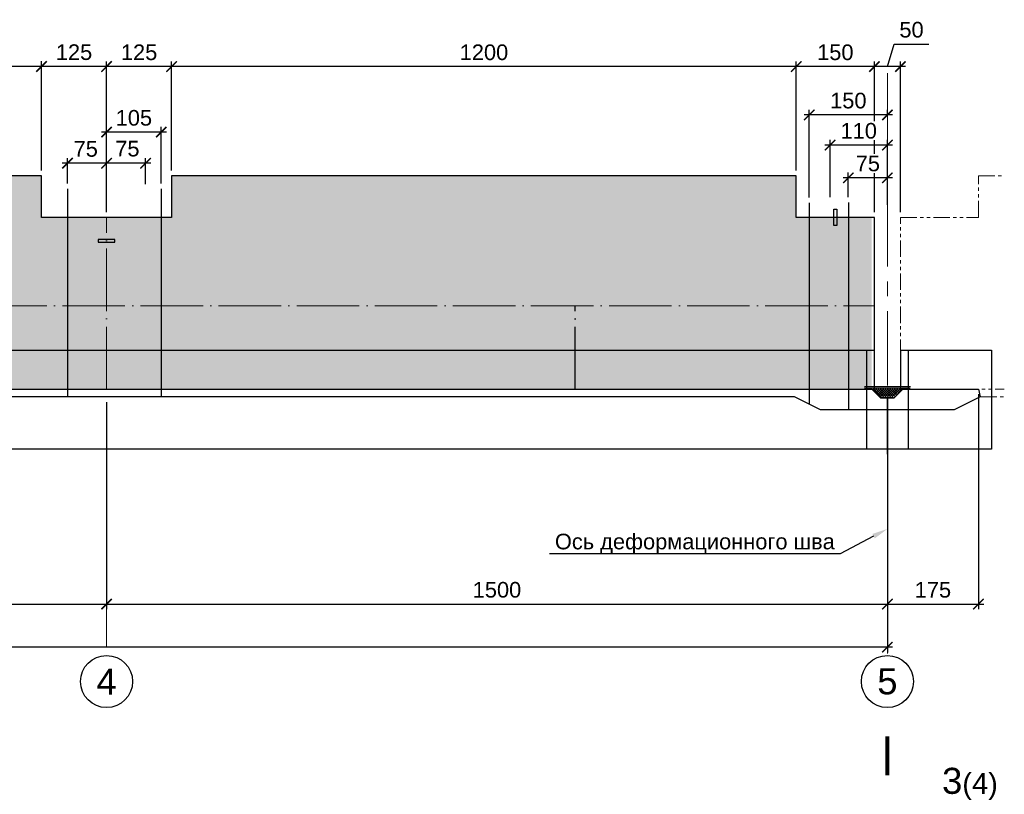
# Model space of a CAD drawing. Header units: millimetres. Extents: x 455957 to 840819, y 462720 to 618741.
# Tile 14 of 17: x 579191 to 598106, y 497378 to 512256. Entities that reach past the tile are written whole.
import ezdxf
from ezdxf import colors
from ezdxf.entities.mleader import LeaderData, LeaderLine
from ezdxf.math import Vec2, Vec3

# ---------------------------------------------------------------- set-up
doc = ezdxf.new("R2010")
doc.units = ezdxf.units.MM
for name, pattern in [('ACAD_ISO04W100', [30, 24, -3, 0, -3]), ('DASHED', [9, 6, -3]), ('PHANTOM', [63.5, 31.75, -6.35, 6.35, -6.35, 6.35, -6.35]), ('осевая', [50.8, 31.75, -6.35, 6.35, -6.35])]:
    doc.linetypes.add(name, pattern=pattern)
for name, color, linetype, lineweight in [('Бетон', 7, 'Continuous', 50), ('ГТО-2_Размеры', 7, 'Continuous', 15), ('Отдел_Выноски(стрелка)', 7, 'Continuous', 15), ('Отдел_Заглавные надписи', 7, 'Continuous', 30), ('Отдел_Разрезы. Сечения. Узлы', 7, 'Continuous', 15)]:
    doc.layers.add(name, color=color, linetype=linetype, lineweight=lineweight)
for name, color, linetype in [('ГП_металл', 7, 'Continuous'), ('Оси', 1, 'осевая'), ('Штриховка', 7, 'Continuous')]:
    doc.layers.add(name, color=color, linetype=linetype)
doc.styles.add('arial', font='arial.ttf')
doc.styles.add('аrial', font='arial.ttf')
doc.styles.add('Рогун1', font='arial.ttf')
doc.dimstyles.new('100 мм', dxfattribs={"dimscale": 100, "dimtxt": 3.5, "dimasz": 2, "dimexe": 1, "dimexo": 1, "dimgap": 1.2, "dimtad": 1, "dimdec": 0, "dimlfac": 0.1, "dimrnd": 0.0001, "dimtxsty": 'Рогун1', "dimblk": 'ARCHTICK', "dimcen": 2.5, "dimdle": 1, "dimaunit": 1, "dimadec": 1, "dimazin": 0, "dimtfac": 1, "dimtdec": 0, "dimtmove": 1, "dimatfit": 3, "dimldrblk": 'ARCHTICK', "dimfxl": 1, "dimtfill": 1, "dimarcsym": 0})

# ---------------------------------------------------------------- blocks, each defined once
blk = doc.blocks.new('_ArchTick')
at = {"color": 0, "linetype": 'ByBlock', "const_width": 0.15}
blk.add_lwpolyline([(-0.5, -0.5), (0.5, 0.5)], dxfattribs=at)
blk = doc.blocks.new('*D72')
at = {"layer": 'Defpoints', "color": 0, "transparency": 16777216}
for p in [(565860, 505010), (580860, 505010), (580860, 501031)]:
    blk.add_point(p, dxfattribs=at)
at = {"layer": 'ГТО-2_Размеры', "color": 0, "lineweight": -2, "transparency": 16777216}
for p, q in [((565860, 504910), (565860, 500931)), ((580860, 504910), (580860, 500931)), ((565760, 501031), (580960, 501031))]:
    blk.add_line(p, q, dxfattribs=at)
at = {"layer": 'ГТО-2_Размеры', "color": 0, "lineweight": -2, "transparency": 16777216, "xscale": 200, "yscale": 200, "zscale": 200, "rotation": 180}
blk.add_blockref('_ArchTick', (565860, 501031), dxfattribs=at)
at = {"layer": 'ГТО-2_Размеры', "color": 0, "lineweight": -2, "transparency": 16777216, "xscale": 200, "yscale": 200, "zscale": 200}
blk.add_blockref('_ArchTick', (580860, 501031), dxfattribs=at)
at = {"layer": 'ГТО-2_Размеры', "color": 0, "transparency": 16777216, "insert": (573360, 501304), "char_height": 300, "attachment_point": 5, "style": 'Рогун1'}
blk.add_mtext('1500', dxfattribs=at)
blk = doc.blocks.new('*D73')
at = {"layer": 'Defpoints', "color": 0, "transparency": 16777216}
for p in [(580860, 505010), (595860, 504990), (595860, 501031)]:
    blk.add_point(p, dxfattribs=at)
at = {"layer": 'ГТО-2_Размеры', "color": 0, "lineweight": -2, "transparency": 16777216}
for p, q in [((580860, 504910), (580860, 500931)), ((595860, 504890), (595860, 500931)), ((580760, 501031), (595960, 501031))]:
    blk.add_line(p, q, dxfattribs=at)
at = {"layer": 'ГТО-2_Размеры', "color": 0, "lineweight": -2, "transparency": 16777216, "xscale": 200, "yscale": 200, "zscale": 200, "rotation": 180}
blk.add_blockref('_ArchTick', (580860, 501031), dxfattribs=at)
at = {"layer": 'ГТО-2_Размеры', "color": 0, "lineweight": -2, "transparency": 16777216, "xscale": 200, "yscale": 200, "zscale": 200}
blk.add_blockref('_ArchTick', (595860, 501031), dxfattribs=at)
at = {"layer": 'ГТО-2_Размеры', "color": 0, "transparency": 16777216, "insert": (588360, 501304), "char_height": 300, "attachment_point": 5, "style": 'Рогун1'}
blk.add_mtext('1500', dxfattribs=at)
blk = doc.blocks.new('*D74')
at = {"layer": 'Defpoints', "color": 0, "transparency": 16777216}
for p in [(535010, 505004), (595860, 503910), (535010, 500204)]:
    blk.add_point(p, dxfattribs=at)
at = {"layer": 'ГТО-2_Размеры', "color": 0, "lineweight": -2, "transparency": 16777216}
for p, q in [((535010, 504904), (535010, 500104)), ((595860, 503810), (595860, 500104)), ((595960, 500204), (534910, 500204))]:
    blk.add_line(p, q, dxfattribs=at)
at = {"layer": 'ГТО-2_Размеры', "color": 0, "lineweight": -2, "transparency": 16777216, "xscale": 200, "yscale": 200, "zscale": 200, "rotation": 180}
blk.add_blockref('_ArchTick', (535010, 500204), dxfattribs=at)
at = {"layer": 'ГТО-2_Размеры', "color": 0, "lineweight": -2, "transparency": 16777216, "xscale": 200, "yscale": 200, "zscale": 200}
blk.add_blockref('_ArchTick', (595860, 500204), dxfattribs=at)
at = {"layer": 'ГТО-2_Размеры', "color": 0, "transparency": 16777216, "insert": (564957, 500477), "char_height": 300, "attachment_point": 5, "style": 'Рогун1'}
blk.add_mtext('6085', dxfattribs=at)
blk = doc.blocks.new('*D79')
at = {"layer": 'Defpoints', "color": 0, "transparency": 16777216}
for p in [(582110, 511355), (582110, 509260), (594110, 509260)]:
    blk.add_point(p, dxfattribs=at)
at = {"layer": 'ГТО-2_Размеры', "color": 0, "lineweight": -2, "transparency": 16777216}
for p, q in [((594210, 511355), (582010, 511355)), ((582110, 509360), (582110, 511455)), ((594110, 509360), (594110, 511455))]:
    blk.add_line(p, q, dxfattribs=at)
at = {"layer": 'ГТО-2_Размеры', "color": 0, "lineweight": -2, "transparency": 16777216, "xscale": 200, "yscale": 200, "zscale": 200, "rotation": 180}
blk.add_blockref('_ArchTick', (582110, 511355), dxfattribs=at)
at = {"layer": 'ГТО-2_Размеры', "color": 0, "lineweight": -2, "transparency": 16777216, "xscale": 200, "yscale": 200, "zscale": 200}
blk.add_blockref('_ArchTick', (594110, 511355), dxfattribs=at)
at = {"layer": 'ГТО-2_Размеры', "color": 0, "transparency": 16777216, "insert": (588110, 511628), "char_height": 300, "attachment_point": 5, "style": 'Рогун1'}
blk.add_mtext('1200', dxfattribs=at)
blk = doc.blocks.new('*D80')
at = {"layer": 'Defpoints', "color": 0, "transparency": 16777216}
for p in [(579610, 511356), (579610, 509260), (580860, 508460)]:
    blk.add_point(p, dxfattribs=at)
at = {"layer": 'ГТО-2_Размеры', "color": 0, "lineweight": -2, "transparency": 16777216}
for p, q in [((580960, 511356), (579510, 511356)), ((579610, 509360), (579610, 511456)), ((580860, 508560), (580860, 511456))]:
    blk.add_line(p, q, dxfattribs=at)
at = {"layer": 'ГТО-2_Размеры', "color": 0, "lineweight": -2, "transparency": 16777216, "xscale": 200, "yscale": 200, "zscale": 200, "rotation": 180}
blk.add_blockref('_ArchTick', (579610, 511356), dxfattribs=at)
at = {"layer": 'ГТО-2_Размеры', "color": 0, "lineweight": -2, "transparency": 16777216, "xscale": 200, "yscale": 200, "zscale": 200}
blk.add_blockref('_ArchTick', (580860, 511356), dxfattribs=at)
at = {"layer": 'ГТО-2_Размеры', "color": 0, "transparency": 16777216, "insert": (580235, 511630), "char_height": 300, "attachment_point": 5, "style": 'Рогун1'}
blk.add_mtext('125', dxfattribs=at)
blk = doc.blocks.new('*D81')
at = {"layer": 'Defpoints', "color": 0, "transparency": 16777216}
for p in [(567610, 511358), (567610, 509260), (579610, 509260)]:
    blk.add_point(p, dxfattribs=at)
at = {"layer": 'ГТО-2_Размеры', "color": 0, "lineweight": -2, "transparency": 16777216}
for p, q in [((579710, 511358), (567510, 511358)), ((567610, 509360), (567610, 511458)), ((579610, 509360), (579610, 511458))]:
    blk.add_line(p, q, dxfattribs=at)
at = {"layer": 'ГТО-2_Размеры', "color": 0, "lineweight": -2, "transparency": 16777216, "xscale": 200, "yscale": 200, "zscale": 200, "rotation": 180}
blk.add_blockref('_ArchTick', (567610, 511358), dxfattribs=at)
at = {"layer": 'ГТО-2_Размеры', "color": 0, "lineweight": -2, "transparency": 16777216, "xscale": 200, "yscale": 200, "zscale": 200}
blk.add_blockref('_ArchTick', (579610, 511358), dxfattribs=at)
at = {"layer": 'ГТО-2_Размеры', "color": 0, "transparency": 16777216, "insert": (573610, 511631), "char_height": 300, "attachment_point": 5, "style": 'Рогун1'}
blk.add_mtext('1200', dxfattribs=at)
blk = doc.blocks.new('*D70')
at = {"layer": 'Defpoints', "color": 0, "transparency": 16777216}
for p in [(595610, 511355), (595610, 508460), (596110, 508460)]:
    blk.add_point(p, dxfattribs=at)
at = {"layer": 'ГТО-2_Размеры', "color": 0, "lineweight": -2, "transparency": 16777216}
for p, q in [((595860, 511355), (595990, 511788)), ((595990, 511788), (596659, 511788)), ((596210, 511355), (595510, 511355)), ((595610, 508560), (595610, 511455)), ((596110, 508560), (596110, 511455))]:
    blk.add_line(p, q, dxfattribs=at)
at = {"layer": 'ГТО-2_Размеры', "color": 0, "lineweight": -2, "transparency": 16777216, "xscale": 200, "yscale": 200, "zscale": 200, "rotation": 180}
blk.add_blockref('_ArchTick', (595610, 511355), dxfattribs=at)
at = {"layer": 'ГТО-2_Размеры', "color": 0, "lineweight": -2, "transparency": 16777216, "xscale": 200, "yscale": 200, "zscale": 200}
blk.add_blockref('_ArchTick', (596110, 511355), dxfattribs=at)
at = {"layer": 'ГТО-2_Размеры', "color": 0, "transparency": 16777216, "insert": (596324, 512062), "char_height": 300, "attachment_point": 5, "style": 'Рогун1'}
blk.add_mtext('50', dxfattribs=at)
blk = doc.blocks.new('*D87')
at = {"layer": 'Defpoints', "color": 0, "transparency": 16777216}
for p in [(594110, 511355), (594110, 509260), (595610, 508460)]:
    blk.add_point(p, dxfattribs=at)
at = {"layer": 'ГТО-2_Размеры', "color": 0, "lineweight": -2, "transparency": 16777216}
for p, q in [((595710, 511355), (594010, 511355)), ((594110, 509360), (594110, 511455)), ((595610, 508560), (595610, 511455))]:
    blk.add_line(p, q, dxfattribs=at)
at = {"layer": 'ГТО-2_Размеры', "color": 0, "lineweight": -2, "transparency": 16777216, "xscale": 200, "yscale": 200, "zscale": 200, "rotation": 180}
blk.add_blockref('_ArchTick', (594110, 511355), dxfattribs=at)
at = {"layer": 'ГТО-2_Размеры', "color": 0, "lineweight": -2, "transparency": 16777216, "xscale": 200, "yscale": 200, "zscale": 200}
blk.add_blockref('_ArchTick', (595610, 511355), dxfattribs=at)
at = {"layer": 'ГТО-2_Размеры', "color": 0, "transparency": 16777216, "insert": (594860, 511628), "char_height": 300, "attachment_point": 5, "style": 'Рогун1'}
blk.add_mtext('150', dxfattribs=at)
blk = doc.blocks.new('*D69')
at = {"layer": 'Defpoints', "color": 0, "transparency": 16777216}
for p in [(597610, 505161), (595860, 504760), (597610, 501031)]:
    blk.add_point(p, dxfattribs=at)
at = {"layer": 'ГТО-2_Размеры', "color": 0, "lineweight": -2, "transparency": 16777216}
for p, q in [((597610, 505061), (597610, 500931)), ((595860, 504660), (595860, 500931)), ((595760, 501031), (597710, 501031))]:
    blk.add_line(p, q, dxfattribs=at)
at = {"layer": 'ГТО-2_Размеры', "color": 0, "lineweight": -2, "transparency": 16777216, "xscale": 200, "yscale": 200, "zscale": 200, "rotation": 180}
blk.add_blockref('_ArchTick', (595860, 501031), dxfattribs=at)
at = {"layer": 'ГТО-2_Размеры', "color": 0, "lineweight": -2, "transparency": 16777216, "xscale": 200, "yscale": 200, "zscale": 200}
blk.add_blockref('_ArchTick', (597610, 501031), dxfattribs=at)
at = {"layer": 'ГТО-2_Размеры', "color": 0, "transparency": 16777216, "insert": (596735, 501304), "char_height": 300, "attachment_point": 5, "style": 'Рогун1'}
blk.add_mtext('175', dxfattribs=at)
blk = doc.blocks.new('*D90')
at = {"layer": 'Defpoints', "color": 0, "transparency": 16777216}
for p in [(580860, 511355), (580860, 509260), (582110, 509260)]:
    blk.add_point(p, dxfattribs=at)
at = {"layer": 'ГТО-2_Размеры', "color": 0, "lineweight": -2, "transparency": 16777216}
for p, q in [((582210, 511355), (580760, 511355)), ((580860, 509360), (580860, 511455)), ((582110, 509360), (582110, 511455))]:
    blk.add_line(p, q, dxfattribs=at)
at = {"layer": 'ГТО-2_Размеры', "color": 0, "lineweight": -2, "transparency": 16777216, "xscale": 200, "yscale": 200, "zscale": 200, "rotation": 180}
blk.add_blockref('_ArchTick', (580860, 511355), dxfattribs=at)
at = {"layer": 'ГТО-2_Размеры', "color": 0, "lineweight": -2, "transparency": 16777216, "xscale": 200, "yscale": 200, "zscale": 200}
blk.add_blockref('_ArchTick', (582110, 511355), dxfattribs=at)
at = {"layer": 'ГТО-2_Размеры', "color": 0, "transparency": 16777216, "insert": (581485, 511628), "char_height": 300, "attachment_point": 5, "style": 'Рогун1'}
blk.add_mtext('125', dxfattribs=at)
blk = doc.blocks.new('*D95')
at = {"layer": 'Defpoints', "color": 0, "transparency": 16777216}
for p in [(580110, 509499), (580110, 509008), (580860, 508999)]:
    blk.add_point(p, dxfattribs=at)
at = {"layer": 'ГТО-2_Размеры', "color": 0, "lineweight": -2, "transparency": 16777216}
for p, q in [((580110, 509108), (580110, 509599)), ((580860, 509099), (580860, 509599)), ((580960, 509499), (580010, 509499))]:
    blk.add_line(p, q, dxfattribs=at)
at = {"layer": 'ГТО-2_Размеры', "color": 0, "lineweight": -2, "transparency": 16777216, "xscale": 200, "yscale": 200, "zscale": 200, "rotation": 180}
blk.add_blockref('_ArchTick', (580110, 509499), dxfattribs=at)
at = {"layer": 'ГТО-2_Размеры', "color": 0, "lineweight": -2, "transparency": 16777216, "xscale": 200, "yscale": 200, "zscale": 200}
blk.add_blockref('_ArchTick', (580860, 509499), dxfattribs=at)
at = {"layer": 'ГТО-2_Размеры', "color": 0, "transparency": 16777216, "insert": (580460, 509772), "char_height": 300, "attachment_point": 5, "style": 'Рогун1'}
blk.add_mtext('75', dxfattribs=at)
blk = doc.blocks.new('*D96')
at = {"layer": 'Defpoints', "color": 0, "transparency": 16777216}
for p in [(580860, 509499), (580860, 509008), (581610, 508999)]:
    blk.add_point(p, dxfattribs=at)
at = {"layer": 'ГТО-2_Размеры', "color": 0, "lineweight": -2, "transparency": 16777216}
for p, q in [((580860, 509108), (580860, 509599)), ((581610, 509099), (581610, 509599)), ((581710, 509499), (580760, 509499))]:
    blk.add_line(p, q, dxfattribs=at)
at = {"layer": 'ГТО-2_Размеры', "color": 0, "lineweight": -2, "transparency": 16777216, "xscale": 200, "yscale": 200, "zscale": 200, "rotation": 180}
blk.add_blockref('_ArchTick', (580860, 509499), dxfattribs=at)
at = {"layer": 'ГТО-2_Размеры', "color": 0, "lineweight": -2, "transparency": 16777216, "xscale": 200, "yscale": 200, "zscale": 200}
blk.add_blockref('_ArchTick', (581610, 509499), dxfattribs=at)
at = {"layer": 'ГТО-2_Размеры', "color": 0, "transparency": 16777216, "insert": (581260, 509777), "char_height": 300, "attachment_point": 5, "style": 'Рогун1'}
blk.add_mtext('75', dxfattribs=at)
blk = doc.blocks.new('*D97')
at = {"layer": 'Defpoints', "color": 0, "transparency": 16777216}
for p in [(580860, 510096), (580860, 509499), (581910, 509008)]:
    blk.add_point(p, dxfattribs=at)
at = {"layer": 'ГТО-2_Размеры', "color": 0, "lineweight": -2, "transparency": 16777216}
for p, q in [((580860, 509599), (580860, 510196)), ((581910, 509108), (581910, 510196)), ((582010, 510096), (580760, 510096))]:
    blk.add_line(p, q, dxfattribs=at)
at = {"layer": 'ГТО-2_Размеры', "color": 0, "lineweight": -2, "transparency": 16777216, "xscale": 200, "yscale": 200, "zscale": 200, "rotation": 180}
blk.add_blockref('_ArchTick', (580860, 510096), dxfattribs=at)
at = {"layer": 'ГТО-2_Размеры', "color": 0, "lineweight": -2, "transparency": 16777216, "xscale": 200, "yscale": 200, "zscale": 200}
blk.add_blockref('_ArchTick', (581910, 510096), dxfattribs=at)
at = {"layer": 'ГТО-2_Размеры', "color": 0, "transparency": 16777216, "insert": (581385, 510369), "char_height": 300, "attachment_point": 5, "style": 'Рогун1'}
blk.add_mtext('105', dxfattribs=at)
blk = doc.blocks.new('*D100')
at = {"layer": 'Defpoints', "color": 0, "transparency": 16777216}
for p in [(595110, 509219), (595110, 508746), (595860, 508599)]:
    blk.add_point(p, dxfattribs=at)
at = {"layer": 'ГТО-2_Размеры', "color": 0, "lineweight": -2, "transparency": 16777216}
for p, q in [((595960, 509219), (595010, 509219)), ((595110, 508846), (595110, 509319)), ((595860, 508699), (595860, 509319))]:
    blk.add_line(p, q, dxfattribs=at)
at = {"layer": 'ГТО-2_Размеры', "color": 0, "lineweight": -2, "transparency": 16777216, "xscale": 200, "yscale": 200, "zscale": 200, "rotation": 180}
blk.add_blockref('_ArchTick', (595110, 509219), dxfattribs=at)
at = {"layer": 'ГТО-2_Размеры', "color": 0, "lineweight": -2, "transparency": 16777216, "xscale": 200, "yscale": 200, "zscale": 200}
blk.add_blockref('_ArchTick', (595860, 509219), dxfattribs=at)
at = {"layer": 'ГТО-2_Размеры', "color": 0, "transparency": 16777216, "insert": (595485, 509492), "char_height": 300, "attachment_point": 5, "style": 'Рогун1', "bg_fill": 3, "box_fill_scale": 1.1, "bg_fill_color": 256, "bg_fill_true_color": 13158600, "bg_fill_transparency": 0}
blk.add_mtext('75', dxfattribs=at)
blk = doc.blocks.new('*D101')
at = {"layer": 'Defpoints', "color": 0, "transparency": 16777216}
for p in [(594760, 509847), (595860, 509219), (594760, 508746)]:
    blk.add_point(p, dxfattribs=at)
at = {"layer": 'ГТО-2_Размеры', "color": 0, "lineweight": -2, "transparency": 16777216}
for p, q in [((595960, 509847), (594660, 509847)), ((594760, 508846), (594760, 509947)), ((595860, 509319), (595860, 509947))]:
    blk.add_line(p, q, dxfattribs=at)
at = {"layer": 'ГТО-2_Размеры', "color": 0, "lineweight": -2, "transparency": 16777216, "xscale": 200, "yscale": 200, "zscale": 200, "rotation": 180}
blk.add_blockref('_ArchTick', (594760, 509847), dxfattribs=at)
at = {"layer": 'ГТО-2_Размеры', "color": 0, "lineweight": -2, "transparency": 16777216, "xscale": 200, "yscale": 200, "zscale": 200}
blk.add_blockref('_ArchTick', (595860, 509847), dxfattribs=at)
at = {"layer": 'ГТО-2_Размеры', "color": 0, "transparency": 16777216, "insert": (595310, 510120), "char_height": 300, "attachment_point": 5, "style": 'Рогун1', "bg_fill": 3, "box_fill_scale": 1.1, "bg_fill_color": 256, "bg_fill_true_color": 13158600, "bg_fill_transparency": 0}
blk.add_mtext('110', dxfattribs=at)
blk = doc.blocks.new('*D102')
at = {"layer": 'Defpoints', "color": 0, "transparency": 16777216}
for p in [(594360, 510427), (595860, 510306), (594360, 508740)]:
    blk.add_point(p, dxfattribs=at)
at = {"layer": 'ГТО-2_Размеры', "color": 0, "lineweight": -2, "transparency": 16777216}
for p, q in [((594360, 508840), (594360, 510527)), ((595860, 510406), (595860, 510527)), ((595960, 510427), (594260, 510427))]:
    blk.add_line(p, q, dxfattribs=at)
at = {"layer": 'ГТО-2_Размеры', "color": 0, "lineweight": -2, "transparency": 16777216, "xscale": 200, "yscale": 200, "zscale": 200, "rotation": 180}
blk.add_blockref('_ArchTick', (594360, 510427), dxfattribs=at)
at = {"layer": 'ГТО-2_Размеры', "color": 0, "lineweight": -2, "transparency": 16777216, "xscale": 200, "yscale": 200, "zscale": 200}
blk.add_blockref('_ArchTick', (595860, 510427), dxfattribs=at)
at = {"layer": 'ГТО-2_Размеры', "color": 0, "transparency": 16777216, "insert": (595110, 510700), "char_height": 300, "attachment_point": 5, "style": 'Рогун1', "bg_fill": 3, "box_fill_scale": 1.1, "bg_fill_color": 256, "bg_fill_true_color": 13158600, "bg_fill_transparency": 0}
blk.add_mtext('150', dxfattribs=at)

msp = doc.modelspace()

# ---------------------------------------------------------------- hatches: boundary and pattern name
h = msp.add_hatch()
h.set_pattern_fill('AR-SAND', color=256, scale=0.3)
h.set_pattern_definition([(37.5, (593518.02, 504445.116), (-0.48001, 14.682397), [0, -11.5824, 0, -12.954, 0, -12.3825]), (7.5, (593518.02, 504445.116), (13.4857, 21.50475), [0, -6.2484, 0, -10.4394, 0, -4.0005]), (327.5, (593508.648, 504445.116), (23.72977, 0.043116), [0, -3.81, 0, -13.716, 0, -17.907]), (317.5, (593508.648, 504445.116), (22.9067, 6.68788), [0, -1.905, 0, -8.9916, 0, -10.287])])
h.paths.add_polyline_path([(595418.9752601, 505211.236364), (595419.0844338, 505180.0137382), (595681.1023501, 505181.3792698), (595681.1023501, 505180.3792698), (596301.1329761, 505181.4924004), (596301.1023501, 505211.3792698)])
h = msp.add_hatch()
h.set_pattern_fill('ANSI37', color=256, scale=10)
h.set_pattern_definition([(45, (593400.71, 504394.86), (-22.45064, 22.45064), []), (135, (593400.71, 504394.86), (-22.45064, -22.45064), [])])
h.paths.add_polyline_path([(595564.9922443, 505172.7170455), (595565.7457215, 505171.9408155), (595721.6556674, 505016.3183336), (595993.516771, 505016.3183336), (596157.7692129, 505171.810921)])
at = {"layer": 'Штриховка', "lineweight": 13}
h = msp.add_hatch(dxfattribs=at)
h.set_pattern_fill('AR-CONC', color=256, scale=10)
h.set_pattern_definition([(50, (188136, -8668.5), (1821.8467, -159.391), [190.5, -2095.5]), (355, (188136, -8668.5), (-352.434, 1910.5685), [152.4, -1676.406]), (100.45144, (188287.8, -8681.7), (1469.4125, 1751.1775), [161.9, -1780.9024]), (46.1842, (188136, -8160.5), (2710.7904, -420.423), [285.75, -3143.25]), (96.63556, (188362, -8195.5), (2374.041, 2474.261), [242.85, -2671.356]), (351.18415, (188136, -8160.5), (2374.041, 2474.261), [228.6, -2514.597]), (21, (188390, -8287.5), (1516.144, -1022.652), [190.5, -2095.5]), (326, (188390, -8287.5), (618.0203, 1841.8797), [152.4, -1676.4]), (71.45144, (188516.3, -8372.7), (2134.164, 819.2277), [161.9, -1780.8994]), (37.5, (188136, -8668.46), (30.88603, 845.5504), [0, -1656.08, 0, -1701.8, 0, -1682.75]), (7.5, (188136, -8668.5), (668.1966, 1001.8057), [0, -970.28, 0, -1617.98, 0, -641.35]), (327.5, (187569.6, -8668.46), (1355.90595, -57.28744), [0, -635, 0, -1981.2, 0, -2628.9]), (317.5, (187315.6, -8668.5), (1481.2918, 254.265), [0, -825.5, 0, -1315.72, 0, -1866.9])])
h.paths.add_polyline_path([(537610.0904318, 508459.6469776), (535010.0904318, 508459.6469776), (535010.0904318, 505159.6469776), (594860.0904318, 505159.6469776), (595560.0904318, 505159.6478327), (595560.0904318, 508459.6478327), (594110.090432, 508459.6469776), (594110.090432, 509259.6469776), (582110.0904319, 509259.6469776), (582110.0904319, 508459.6469776), (579610.0904319, 508459.6469776), (579610.0904319, 509259.6469776), (567610.0904315, 509259.6469776), (567610.0904315, 508459.6469776), (564110.090432, 508459.6469776), (564110.090432, 509259.6469776), (552110.0904319, 509259.6469776), (552110.0904319, 508459.6469776), (549610.0904319, 508459.6469776), (549610.0904319, 509259.6469776), (537610.0904318, 509259.6469776)])

# ---------------------------------------------------------------- linework, layer by layer
at = {"lineweight": 30}
for points in [[(580110.0904319, 509007.5895788), (580110.0904319, 505021.4190032)], [(581910.0904319, 509007.5895788), (581910.0904319, 505021.4190032)], [(594360.0904318, 508739.9013528), (594360.0904318, 504866.9435192)], [(595110.0904318, 508745.819193), (595110.0904318, 504759.6486174)]]:
    msp.add_lwpolyline(points, dxfattribs=at)
at = {"color": 4, "linetype": 'ACAD_ISO04W100', "lineweight": 15, "ltscale": 50}
for points in [[(580860.0904318, 505159.6474249), (580860.0904319, 508459.6469776)], [(535010.0904318, 506759.6469776), (595610.0904318, 506759.6469776)]]:
    msp.add_lwpolyline(points, dxfattribs=at)
at = {"color": 6, "lineweight": 25}
for points in [[(594833.9712482, 508299.6469234), (594833.9712482, 508619.6469234), (594886.209502, 508619.6469234), (594886.209502, 508299.6469234)], [(581020.0904854, 508035.7594595), (580700.09043, 508035.7594046), (580700.09043, 507983.5211508), (581020.0904854, 507983.5212057)]]:
    msp.add_lwpolyline(points, close=True, dxfattribs=at)
at = {"color": 4, "linetype": 'ACAD_ISO04W100', "ltscale": 50}
msp.add_lwpolyline([(589860.0904318, 505159.6474249), (589860.0904318, 506759.6469776)], dxfattribs=at)
at = {"color": 3, "lineweight": 25}
msp.add_lwpolyline([(596301.0556285, 505161.0022886), (597610.0904315, 505161.0022886), (597645.3253341, 505009.5609704), (597145.5006282, 504759.6486174), (594574.6802354, 504759.6486174), (594074.8555294, 505009.5609704), (534910.0904318, 505009.5609704), (534910.0904318, 505159.6469776), (535010.0904318, 505159.6469776)], dxfattribs=at)
at = {"color": 4, "lineweight": 25, "ltscale": 100}
msp.add_lwpolyline([(595321.3457453, 505159.6469776), (595560.0904318, 505159.6469776), (595730.0904318, 504989.6469776), (595990.0904318, 504989.6469776), (596160.0904318, 505159.6469776), (596432.1624861, 505159.6469776)], dxfattribs=at)
at = {"linetype": 'DASHED', "ltscale": 7, "const_width": 10}
for points in [[(595419.0844338, 505180.0137382), (596301.0964298, 505180.0137382)], [(595983.6072354, 505009.7284065), (595717.8667274, 505009.7284065), (595562.3166118, 505165.0449023), (595419.0844338, 505165.0449023)]]:
    msp.add_lwpolyline(points, dxfattribs=at)
at = {"color": 4, "ltscale": 100}
msp.add_lwpolyline([(595418.9752601, 505211.236364), (596301.2452558, 505211.236364)], dxfattribs=at)
at = {"linetype": 'DASHED', "lineweight": 25, "ltscale": 7, "const_width": 10}
msp.add_lwpolyline([(595729.7189836, 504995.9199673), (595988.3742025, 504995.9199673), (596157.8667717, 505164.6469776), (596301.0964298, 505164.6469776)], dxfattribs=at)
for centre in [(580860.0904318, 499543.8676067), (595860.0904318, 499543.8676067)]:
    msp.add_circle(centre, 500)
at = {"layer": 'Бетон', "color": 1, "lineweight": 25, "ltscale": 10}
for points in [[(596110.0904318, 505909.6469776), (597861.3918984, 505909.6469776), (597861.3918984, 504009.6469776), (534910.0904318, 504009.6469776), (534910.0904318, 510009.6469776), (535310.0904318, 510009.6469776), (535310.0904318, 505909.6469776), (595610.0904318, 505909.6469776)], [(595461.3918984, 505909.6469776), (595461.3918984, 504009.6469776)], [(596110.0904318, 505909.6469776), (596110.0904318, 505211.236364)], [(596261.3918984, 505909.6469776), (596261.3918984, 504009.6469776)]]:
    msp.add_lwpolyline(points, dxfattribs=at)
at = {"layer": 'Бетон', "color": 2, "lineweight": 25, "ltscale": 10}
msp.add_lwpolyline([(595610.0904318, 505159.6486879), (595610.0904318, 508459.6469776), (594110.090432, 508459.6469776), (594110.090432, 509259.6469776), (582110.0904319, 509259.6469776), (582110.0904319, 508459.6469776), (579610.0904319, 508459.6469776), (579610.0904319, 509259.6469776), (567610.0904315, 509259.6469776), (567610.0904315, 508459.6469776), (564110.090432, 508459.6469776), (564110.090432, 509259.6469776), (552110.0904319, 509259.6469776), (552110.0904319, 508459.6469776), (549610.0904319, 508459.6469776), (549610.0904319, 509259.6469776), (537610.0904318, 509259.6469776), (537610.0904318, 508459.6469776), (535010.0904318, 508459.6469776), (535010.0904318, 505159.6469776)], close=True, dxfattribs=at)
at = {"layer": 'Бетон', "color": 251, "linetype": 'PHANTOM', "lineweight": 0, "ltscale": 10}
for points in [[(596110.0904318, 505159.6469776), (596110.0904318, 508459.6469776), (597610.0904315, 508459.6469776), (597610.0904315, 509259.6469776), (598106.4367306, 509259.6469776)], [(596660.0904318, 505159.4067511), (598106.4367306, 505159.4067511)], [(597645.3253341, 505009.5609704), (598106.4367306, 505009.5609704)]]:
    msp.add_lwpolyline(points, dxfattribs=at)
at = {"layer": 'Бетон', "color": 1, "lineweight": 35, "ltscale": 10}
msp.add_lwpolyline([(595860.0904318, 504989.6469776), (595860.0904318, 503909.6469776)], dxfattribs=at)
at = {"layer": 'ГП_металл', "color": 1, "lineweight": 30, "const_width": 4}
msp.add_lwpolyline([(595993.516771, 505016.3183336), (595721.6556674, 505016.3183336), (595565.3689829, 505172.3289305), (595418.9758186, 505172.5510155), (595418.9750968, 505222.5508285)], dxfattribs=at)
at = {"layer": 'ГП_металл', "color": 1, "lineweight": 30}
msp.add_lwpolyline([(595729.7189836, 505002.5098944, 4, 4, 0), (595984.5852625, 505002.5098944, 4, 4, 0), (596157.7692129, 505171.810921, 4, 4, 0), (596301.0964298, 505171.810921, 4, 4, 0), (596301.2851735, 505221.810921, 0, 0, 0)], format="xyseb", dxfattribs=at)
at = {"layer": 'Оси', "linetype": 'осевая', "lineweight": 15, "ltscale": 45}
for points in [[(595860.0904318, 511229.0279178), (595860.0904318, 500043.8676067)], [(580860.0904318, 503909.6469776), (580860.0904318, 500043.8676067)]]:
    msp.add_lwpolyline(points, dxfattribs=at)
at = {"layer": 'Отдел_Разрезы. Сечения. Узлы'}
msp.add_lwpolyline([(595859.7269866, 498492.4469722, 75, 75, 0), (595860.2721543, 497742.4471704, 75, 75, 0), (595860.0904317, 497992.4471044, 0, 100, 0), (596360.0902997, 497992.8105495, 0, 0, 0), (597110.0901016, 497993.3557171, 0, 0, 0)], format="xyseb", dxfattribs=at)

# ---------------------------------------------------------------- texts
at = {"insert": (596911.0757941, 497886.4424107), "char_height": 2.5, "attachment_point": 1, "style": 'аrial'}
msp.add_mtext_dynamic_manual_height_columns('{\\H200x;3\\H0.8x;(4)}', width=3148.469281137, gutter_width=12.5, heights=[0], dxfattribs=at)
at = {"layer": 'Отдел_Заглавные надписи', "char_height": 500, "width": 487.007697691, "attachment_point": 5, "style": 'arial'}
for s, insert in [('4', (580860.0904318, 499543.8676067)), ('5', (595860.0904318, 499543.8676067))]:
    msp.add_mtext(s, dxfattribs=dict(at, insert=insert))

# ---------------------------------------------------------------- dimensions: what is measured, and where the dimension line sits
at = {"layer": 'ГТО-2_Размеры'}
for base, p1, p2, picture, middle in [((595610.0904318, 511355.2078944), (596110.0904318, 508459.6469776), (595610.0904318, 508459.6469776), '*D70', (596110.0420007, 512061.551687)), ((567610.0904315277, 511357.7078943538), (579610.0904318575, 509259.6469775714), (567610.0904315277, 509259.6469775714), '*D81', (573610.0904316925, 511630.8797906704)), ((579610.0904319, 511356.4578944), (580860.0904319, 508459.6469776), (579610.0904319, 509259.6469776), '*D80', (580235.0904319, 511629.6297907)), ((580860.0904319, 511355.2078944), (582110.0904319, 509259.6469776), (580860.0904319, 509259.6469776), '*D90', (581485.0904319, 511628.3797907)), ((582110.0904318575, 511355.2078943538), (594110.0904319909, 509259.6469775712), (582110.0904318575, 509259.6469775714), '*D79', (588110.0904319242, 511628.3797906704)), ((594110.090432, 511355.2078944), (595610.0904318, 508459.6469776), (594110.090432, 509259.6469776), '*D87', (594860.0904319, 511628.3797907)), ((597610.0904315, 501031.1834883), (595860.0904318, 504759.6486174), (597610.0904315, 505161.0022886), '*D69', (596735.0904316, 501304.3553846)), ((580860.0904317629, 501031.1834882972), (565860.0904317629, 505009.56097037), (580860.0904317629, 505009.56097037), '*D72', (573360.0904317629, 501304.3553846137)), ((595860.0904317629, 501031.1834882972), (580860.0904317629, 505009.56097037), (595860.0904317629, 504989.6469775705), '*D73', (588360.0904317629, 501304.3553846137))]:
    dim = msp.add_linear_dim(base=base, p1=p1, p2=p2, dimstyle='100 мм', override={"dimtxt": 3, "dimdec": 6, "dimtfill": 0}, dxfattribs=at)
    dim.commit()
    dim.dimension.update_dxf_attribs({"geometry": picture, "text_midpoint": middle})
dim = msp.add_linear_dim(base=(580860.0904319, 510096.0415763), p1=(581910.0904319, 509007.5895788), p2=(580860.0904319, 509498.9671853), text='105', dimstyle='100 мм', override={"dimtxt": 3, "dimdec": 6, "dimtfill": 0}, dxfattribs=at)
dim.commit()
dim.dimension.update_dxf_attribs({"geometry": '*D97', "text_midpoint": (581385.0904319, 510096.0415763), "dimtype": 160})
for base, p1, p2, picture, middle in [((580110.0904319, 509498.9671853), (580860.0904319, 508999.4233596), (580110.0904319, 509007.5895788), '*D95', (580460.0904319, 509498.9671853)), ((580860.0904319, 509498.9671853), (581610.0904319, 508999.4233596), (580860.0904319, 509007.5895788), '*D96', (581260.0904319, 509504.6639699)), ((535010.090431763, 500204.0476998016), (595860.0904317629, 503909.6469775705), (535010.090431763, 505004.2595301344), '*D74', (564956.6048659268, 500204.0476998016))]:
    dim = msp.add_linear_dim(base=base, p1=p1, p2=p2, dimstyle='100 мм', override={"dimtxt": 3, "dimdec": 6, "dimtfill": 0}, dxfattribs=at)
    dim.commit()
    dim.dimension.update_dxf_attribs({"geometry": picture, "text_midpoint": middle, "dimtype": 160})

# ---------------------------------------------------------------- leaders
at = {"layer": 'Отдел_Выноски(стрелка)'}
ml = msp.add_multileader_mtext('Standard', dxfattribs=at)
ml.set_content('Ось деформационного шва', color=256, style='arial')
ml.set_leader_properties()
ml.build(insert=Vec2(0, 0))
ml.multileader.update_dxf_attribs({"text_left_attachment_type": 6, "text_right_attachment_type": 6, "dogleg_length": 136.6171409, "arrow_head_size": 300})
ctx = ml.context
ctx.base_point, ctx.char_height, ctx.arrow_head_size, ctx.plane_origin = Vec3(589470.9969605, 501999.4109568), 300, 300, Vec3(590935.1860655, 508324.9202863)
ctx.left_attachment, ctx.right_attachment = 6, 6
notes = []
notes.append((ctx, [(1, (1, 1, 0), (594951.2457522, 501999.4109568), (-1, 0), 136.6171409, [(0, [(595860.0904318, 502474.4849795)], 0, [])])]))
ctx.mtext.insert, ctx.mtext.width, ctx.mtext.defined_height, ctx.mtext.flow_direction = Vec3(589472.9969605, 502382.6988149), 5389.26103031, 383.2878581, 5
for ctx, leaders in notes:
    for number, flags, end, landing, length, lines in leaders:
        leader = LeaderData()
        leader.index, (leader.has_last_leader_line, leader.has_dogleg_vector, leader.attachment_direction) = number, flags
        leader.last_leader_point, leader.dogleg_vector, leader.dogleg_length = Vec3(end), Vec3(landing), length
        for number, points, colour, breaks in lines:
            line = LeaderLine()
            line.index, line.vertices, line.color, line.breaks = number, Vec3.list(points), colors.encode_raw_color(colour), breaks
            leader.lines.append(line)
        ctx.leaders.append(leader)

# ---------------------------------------------------------------- next in the draw order: dimensions: what is measured, and where the dimension line sits
at = {"layer": 'ГТО-2_Размеры'}
dim = msp.add_linear_dim(base=(595110.0904318, 509219.4817498), p1=(595860.0904318, 508598.7566955), p2=(595110.0904318, 508745.819193), dimstyle='100 мм', override={"dimtxt": 3, "dimdec": 6, "dimtfill": 1}, dxfattribs=at)
dim.commit()
dim.dimension.update_dxf_attribs({"geometry": '*D100', "text_midpoint": (595485.0904318, 509492.0397307)})

# ---------------------------------------------------------------- next in the draw order: dimensions: what is measured, and where the dimension line sits
dim = msp.add_linear_dim(base=(594760.0904318, 509846.5683975), p1=(595860.0904318, 509219.4817498), p2=(594760.0904318, 508745.819193), dimstyle='100 мм', override={"dimtxt": 3, "dimdec": 6}, dxfattribs=at)
dim.commit()
dim.dimension.update_dxf_attribs({"geometry": '*D101', "text_midpoint": (595310.0904318, 510119.7402938)})

# ---------------------------------------------------------------- next in the draw order: dimensions: what is measured, and where the dimension line sits
dim = msp.add_linear_dim(base=(594360.0904318, 510427.0742075), p1=(595860.0904318, 510305.9081179), p2=(594360.0904318, 508739.9013528), dimstyle='100 мм', override={"dimtxt": 3, "dimdec": 6}, dxfattribs=at)
dim.commit()
dim.dimension.update_dxf_attribs({"geometry": '*D102', "text_midpoint": (595110.0904318, 510700.2461038)})

doc.saveas('drawing.dxf')
